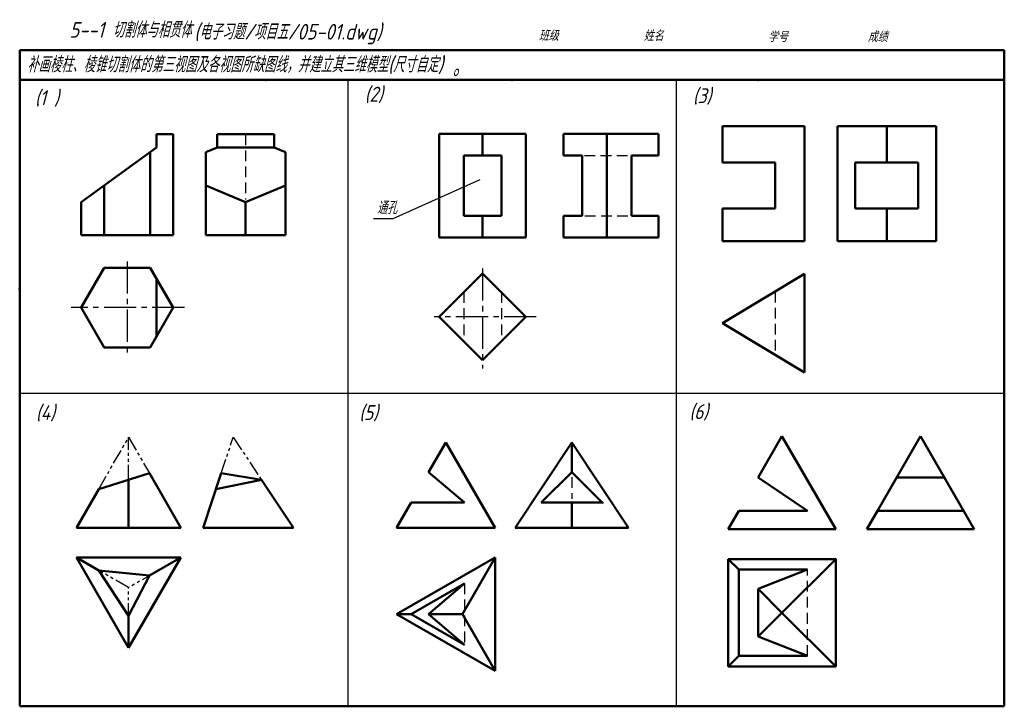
# Model space of a CAD drawing. Header units: millimetres. Extents: x 94 to 409, y 72 to 292.
import ezdxf

# ---------------------------------------------------------------- set-up
doc = ezdxf.new("R2010")
doc.units = ezdxf.units.MM
doc.header["$LTSCALE"] = 0.6
for name, pattern in [('CENTER2', [28.575, 19.05, -3.175, 3.175, -3.175]), ('HIDDEN', [9.525, 6.35, -3.175]), ('PHANTOM2', [31.75, 15.875, -3.175, 3.175, -3.175, 3.175, -3.175])]:
    doc.linetypes.add(name, pattern=pattern)
for name, color, linetype, lineweight in [('双点画线层', 7, 'PHANTOM2', 25), ('文字层', 227, 'Continuous', 20), ('点画线层', 3, 'CENTER2', 25), ('答案层', 1, 'Continuous', 25), ('粗实线层', 7, 'Continuous', 50)]:
    doc.layers.add(name, color=color, linetype=linetype, lineweight=lineweight)
doc.layers.add('细实线层', color=7, linetype='Continuous')
doc.styles.add('工程字体（斜）', font='gbeitc.shx', dxfattribs={"bigfont": 'gbcbig.shx'})
doc.styles.add('工程斜体', font='gbeitc.shx', dxfattribs={"bigfont": 'gbcbig.shx'})

msp = doc.modelspace()

# ---------------------------------------------------------------- linework, layer by layer
at = {"layer": '双点画线层', "color": 7, "ltscale": 0.5}
for p, q in [((119.21, 141.55), (128.78, 158.12)), ((128.78, 158.12), (135.43, 146.6)), ((128.78, 144.53), (128.78, 158.12)), ((158.39, 146.6), (162.23, 158.12)), ((162.23, 158.12), (171.29, 144.53)), ((128.78, 110), (112.07, 119.65)), ((145.48, 119.65), (128.78, 110)), ((128.78, 90.71), (128.78, 110))]:
    msp.add_line(p, q, dxfattribs=at)
at = {"layer": '点画线层', "color": 7, "ltscale": 0.9}
for p, q in [((128.28, 214.41), (128.28, 183.8)), ((242, 212.14), (242, 180.15)), ((146.62, 199.62), (110.4, 199.62)), ((259.19, 196.68), (226.57, 196.68))]:
    msp.add_line(p, q, dxfattribs=at)
at = {"layer": '答案层', "lineweight": 50, "ltscale": 0.9}
for p, q in [((267.88, 255.21), (298.27, 255.21)), ((267.88, 248.28), (267.88, 255.21)), ((281.74, 229.02), (281.74, 255.21)), ((298.27, 248.28), (298.27, 255.21)), ((355.57, 220.88), (355.57, 257.63)), ((387.06, 257.63), (355.57, 257.63)), ((371.31, 246.08), (371.31, 257.63)), ((387.06, 220.88), (387.06, 257.63)), ((175.3, 255.07), (157.11, 255.07)), ((157.11, 250.87), (157.11, 255.07)), ((175.3, 250.87), (175.3, 255.07)), ((153.47, 249.34), (157.11, 250.87)), ((153.47, 222.85), (153.47, 249.34)), ((157.11, 250.87), (175.3, 250.87)), ((178.93, 249.34), (175.3, 250.87)), ((178.93, 222.85), (178.93, 249.34)), ((178.93, 238.68), (178.93, 249.34)), ((273.89, 248.28), (267.88, 248.28)), ((273.89, 229.02), (273.89, 248.28)), ((289.6, 229.02), (289.6, 248.28)), ((289.6, 248.28), (298.27, 248.28)), ((361.24, 231.38), (361.24, 246.08)), ((361.24, 246.08), (381.39, 246.08)), ((381.39, 231.38), (381.39, 246.08)), ((166.2, 233.35), (153.47, 238.68)), ((166.2, 233.35), (178.93, 238.68)), ((166.2, 233.35), (166.2, 222.85)), ((361.24, 231.38), (381.39, 231.38)), ((371.31, 220.88), (371.31, 231.38)), ((267.88, 222.09), (267.88, 229.02)), ((273.89, 229.02), (267.88, 229.02)), ((281.74, 222.09), (281.74, 229.02)), ((289.6, 229.02), (298.27, 229.02)), ((298.27, 222.09), (298.27, 229.02)), ((153.47, 222.85), (178.93, 222.85)), ((267.88, 222.09), (298.27, 222.09)), ((355.57, 220.88), (387.06, 220.88)), ((137.73, 208.72), (137.73, 190.53)), ((368.33, 134.56), (382.13, 158.46)), ((399.31, 128.71), (382.13, 158.46)), ((270.58, 156.47), (252.45, 129.19)), ((288.72, 129.19), (270.58, 156.47)), ((270.58, 146.92), (270.58, 156.47)), ((152.59, 129.19), (158.39, 146.6)), ((156.71, 141.55), (158.39, 146.6)), ((158.39, 146.6), (171.29, 144.53)), ((270.58, 146.92), (260.73, 137.2)), ((270.58, 146.92), (280.44, 137.06)), ((374.5, 145.25), (389.76, 145.25)), ((171.29, 144.53), (156.71, 141.55)), ((171.29, 144.53), (181.52, 129.19)), ((260.73, 137.2), (280.44, 137.2)), ((270.58, 129.19), (270.58, 137.2)), ((280.44, 137.06), (280.44, 137.2)), ((364.95, 128.71), (368.33, 134.56)), ((395.93, 134.56), (368.33, 134.56)), ((181.52, 129.19), (152.59, 129.19)), ((252.45, 129.19), (288.72, 129.19)), ((399.31, 128.71), (364.95, 128.71)), ((119.21, 115.53), (112.07, 119.65)), ((135.43, 113.84), (145.48, 119.65)), ((323.99, 115.78), (320.61, 119.16)), ((119.21, 115.53), (128.78, 100.94)), ((135.43, 113.84), (119.21, 115.53)), ((128.78, 100.94), (135.43, 113.84)), ((323.99, 115.78), (323.99, 88.18)), ((323.99, 115.78), (345.98, 115.78)), ((345.98, 115.78), (330.16, 109.61)), ((219.13, 101.51), (236.24, 111.36)), ((224.74, 101.51), (236.24, 111.36)), ((330.16, 109.61), (330.16, 94.35)), ((330.16, 109.61), (337.79, 101.98)), ((128.78, 100.94), (128.78, 90.71)), ((219.13, 101.51), (214.5, 101.51)), ((219.13, 101.51), (236.24, 91.66)), ((224.74, 101.51), (236.24, 91.66)), ((224.74, 101.51), (235.53, 101.51)), ((337.79, 101.98), (330.16, 94.35)), ((330.16, 94.35), (345.98, 88.18)), ((323.99, 88.18), (320.61, 84.8)), ((323.99, 88.18), (345.98, 88.18))]:
    msp.add_line(p, q, dxfattribs=at)
at = {"layer": '答案层', "linetype": 'HIDDEN', "ltscale": 0.9}
for p, q in [((166.2, 255.07), (166.2, 234.17)), ((274.63, 248.28), (288.72, 248.28)), ((274.75, 229.02), (288.49, 229.02)), ((236, 204.53), (236, 188.82)), ((248.01, 204.53), (248.01, 188.82)), ((335.58, 204.72), (335.58, 184.56)), ((270.58, 145.33), (270.58, 138.41)), ((345.98, 88.18), (345.98, 115.78)), ((236.24, 111.36), (236.24, 91.66))]:
    msp.add_line(p, q, dxfattribs=at)
at = {"layer": '粗实线层', "ltscale": 0.5}
msp.add_line((408.91, 282.02), (93.92, 282.02), dxfattribs=at)
at = {"layer": '粗实线层', "color": 7, "ltscale": 0.5}
for p, q in [((93.92, 282.02), (93.92, 272.47)), ((408.91, 272.47), (408.91, 282.02)), ((93.92, 272.47), (93.92, 72.03)), ((246.61, 272.47), (93.92, 272.47)), ((408.91, 272.47), (246.61, 272.47)), ((408.91, 72.03), (408.91, 272.47)), ((228.14, 222.09), (228.14, 255.21)), ((255.86, 255.21), (228.14, 255.21)), ((242, 248.28), (242, 255.21)), ((255.86, 222.09), (255.86, 255.21)), ((345.03, 257.63), (318.78, 257.63)), ((318.78, 257.63), (318.78, 246.08)), ((345.03, 220.88), (345.03, 257.63)), ((142.97, 255.07), (137.73, 255.07)), ((137.73, 255.07), (137.73, 250.87)), ((142.97, 222.85), (142.97, 255.07)), ((137.73, 250.87), (113.58, 233.35)), ((135.63, 222.85), (135.63, 249.34)), ((248.01, 248.28), (236, 248.28)), ((236, 248.28), (236, 229.02)), ((248.01, 229.02), (248.01, 248.28)), ((318.78, 246.08), (335.58, 246.08)), ((335.58, 246.08), (335.58, 231.38)), ((120.93, 222.85), (120.93, 238.68)), ((113.58, 222.85), (113.58, 233.35)), ((335.58, 231.38), (318.78, 231.38)), ((318.78, 231.38), (318.78, 220.88)), ((236, 229.02), (248.01, 229.02)), ((242, 222.09), (242, 229.02)), ((142.97, 222.85), (113.58, 222.85)), ((228.14, 222.09), (255.86, 222.09)), ((318.78, 220.88), (345.03, 220.88)), ((228.14, 196.68), (242, 210.54)), ((255.86, 196.68), (242, 210.54)), ((318.78, 194.64), (345.03, 210.39)), ((345.03, 178.89), (345.03, 210.39)), ((228.14, 196.68), (242, 182.82)), ((255.86, 196.68), (242, 182.82)), ((318.78, 194.64), (345.03, 178.89)), ((330.16, 145.25), (337.79, 158.46)), ((354.97, 128.71), (337.79, 158.46)), ((224.74, 146.92), (230.25, 156.47)), ((246, 129.19), (230.25, 156.47)), ((119.21, 141.55), (135.43, 146.6)), ((145.48, 129.19), (135.43, 146.6)), ((224.74, 146.92), (236.24, 137.2)), ((330.16, 145.25), (345.98, 134.56)), ((128.78, 144.53), (128.78, 129.19)), ((112.07, 129.19), (119.21, 141.55)), ((214.5, 129.19), (219.13, 137.2)), ((236.24, 137.2), (219.13, 137.2)), ((320.61, 128.71), (323.99, 134.56)), ((345.98, 134.56), (323.99, 134.56)), ((112.07, 129.19), (145.48, 129.19)), ((246, 129.19), (214.5, 129.19)), ((354.97, 128.71), (320.61, 128.71)), ((112.07, 119.65), (145.48, 119.65)), ((112.07, 119.65), (128.78, 90.71)), ((145.48, 119.65), (128.78, 90.71)), ((214.5, 101.51), (246, 119.65)), ((246, 119.65), (235.53, 101.51)), ((246, 119.65), (246, 83.37)), ((214.5, 101.51), (246, 83.37)), ((235.53, 101.51), (246, 83.37)), ((93.92, 72.03), (408.91, 72.03))]:
    msp.add_line(p, q, dxfattribs=at)
at = {"layer": '粗实线层', "color": 7}
for p, q in [((354.97, 119.16), (337.79, 101.98)), ((337.79, 101.98), (354.97, 84.8))]:
    msp.add_line(p, q, dxfattribs=at)
at = {"layer": '粗实线层', "color": 7, "ltscale": 0.5}
msp.add_lwpolyline([(120.93, 212.35), (113.58, 199.62), (120.93, 186.89), (135.63, 186.89), (142.97, 199.62), (135.63, 212.35)], close=True, dxfattribs=at)
at = {"layer": '粗实线层', "color": 7}
msp.add_lwpolyline([(320.61, 119.16), (354.97, 119.16), (354.97, 84.8), (320.61, 84.8)], close=True, dxfattribs=at)
for p in [(172.67, 272.47), (251.42, 272.47), (330.16, 272.47), (93.92, 205.66)]:
    msp.add_point(p, dxfattribs=at)
at = {"layer": '细实线层', "color": 7, "ltscale": 0.5}
for p, q in [((198.92, 272.47), (198.92, 72.03)), ((303.91, 272.47), (303.91, 72.03)), ((241.08, 240.52), (213.31, 228.03)), ((93.92, 172.25), (408.91, 172.25))]:
    msp.add_line(p, q, dxfattribs=at)
at = {"layer": '细实线层', "ltscale": 0.9}
msp.add_line((213.31, 228.03), (207.12, 228.03), dxfattribs=at)
at = {"layer": '细实线层', "color": 7}
msp.add_point((93.92, 205.66), dxfattribs=at)

# ---------------------------------------------------------------- texts
at = {"layer": '双点画线层', "color": 7, "insert": (232.37, 280.19), "char_height": 6.68, "width": 4.3331, "attachment_point": 1, "style": '工程斜体'}
msp.add_mtext('。', dxfattribs=at)
at = {"layer": '文字层', "color": 7, "style": '工程字体（斜）'}
for s, p in [('班级', (259.95, 285.01)), ('姓名', (293.51, 284.98)), ('学号', (333.31, 284.62)), ('成绩', (365.2, 284.62))]:
    msp.add_text(s, height=3.341, dxfattribs=at).set_placement(p)
at = {"layer": '细实线层', "ltscale": 0.5}
for s, style, p in [('    5--1 切割体与相贯体  ', '工程字体（斜）', (98.97, 286)), ('(电子习题/项目五/05-01.dwg)', '工程斜体', (149.75, 285.39))]:
    msp.add_text(s, height=5.0111, dxfattribs=dict(at, style=style)).set_placement(p)
at = {"layer": '细实线层', "color": 7, "ltscale": 0.5, "style": '工程斜体'}
msp.add_text('补画棱柱、棱锥切割体的第三视图及各视图所缺图线，并建立其三维模型(尺寸自定)', height=5.0111, dxfattribs=at).set_placement((96.28, 274.89))
at = {"layer": '细实线层', "color": 7, "attachment_point": 1, "style": '工程斜体'}
for s, insert, char_height, width in [('(1 )', (98.79, 269.17), 4.772, 8.0173), ('(2)', (204.29, 270.31), 4.772, 8.0173), ('(3)', (309.28, 269.8), 4.772, 8.0173), ('通孔', (208.16, 233.61), 4.042, 9.7009), ('(4)', (99.1, 168.41), 4.772, 13.9345), ('(5)', (202.54, 168.41), 4.772, 8.0173), ('(6)', (308.16, 168.72), 4.772, 8.0173)]:
    msp.add_mtext(s, dxfattribs=dict(at, insert=insert, char_height=char_height, width=width))

doc.saveas('drawing.dxf')
